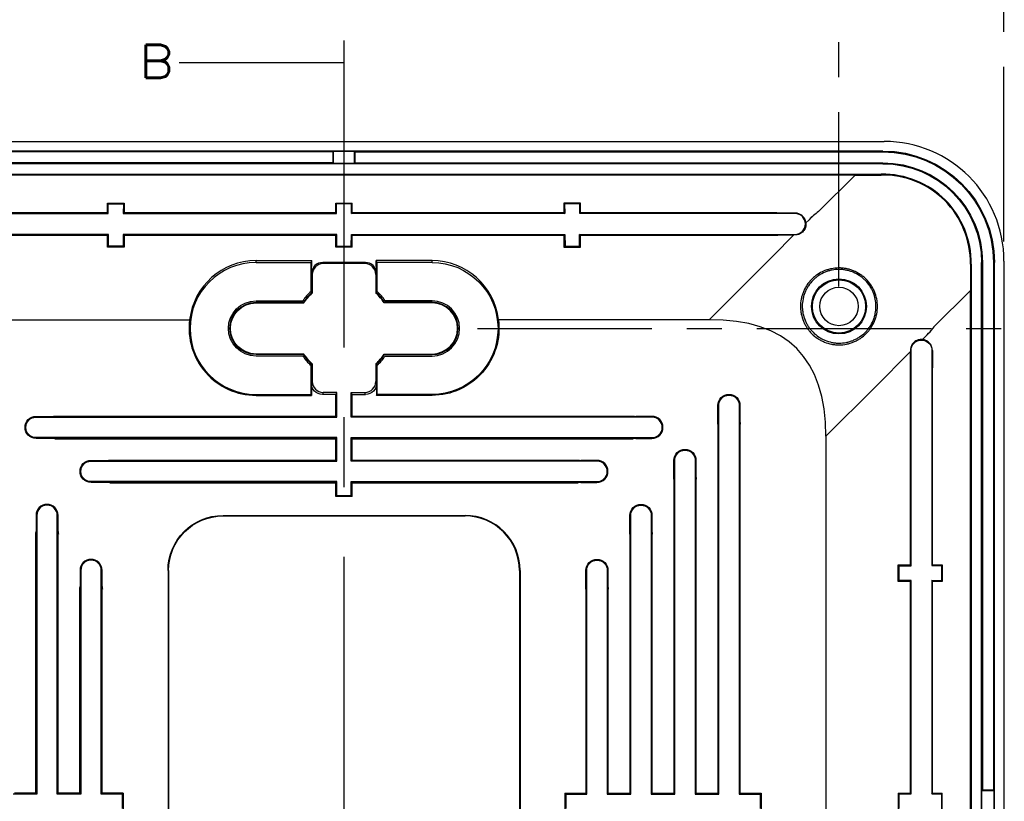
# Model space of a CAD drawing. Header units: millimetres. Extents: x 5293 to 5736, y -198 to 141.
# Tile 6 of 15: x 5425 to 5514, y -45 to 26. Entities that reach past the tile are written whole.
import ezdxf

# ---------------------------------------------------------------- set-up
doc = ezdxf.new("R2010")
doc.units = ezdxf.units.MM
doc.header["$LTSCALE"] = 0.5
doc.linetypes.add('CENTER', pattern=[50.8, 31.75, -6.35, 6.35, -6.35])
doc.layers.add('111', color=7, linetype='Continuous', true_color=0xffffff)
doc.layers.add('112', color=7, linetype='Continuous', true_color=0xffffff)
doc.layers.add('core', color=7, linetype='Continuous', lineweight=20)
doc.styles.add('blockfont', font='simplex.shx', dxfattribs={"bigfont": 'bigfont'})
doc.styles.get("Standard").update_dxf_attribs({"font": 'txt', "bigfont": 'gbcbig.shx'})
doc.dimstyles.new('VT-4.00', dxfattribs={"dimtxt": 4, "dimasz": 3.5, "dimexe": 2, "dimexo": 1.8, "dimgap": 0.5, "dimtad": 1, "dimzin": 0, "dimdsep": 46, "dimtxsty": 'Standard', "dimblk": 'CLOSEDBLANK', "dimcen": 0.3, "dimclrd": 1, "dimclre": 1, "dimclrt": 7, "dimadec": 1, "dimazin": 0, "dimtfac": 1, "dimtofl": 0, "dimtmove": 0, "dimatfit": 3, "dimldrblk": 'CLOSEDBLANK', "dimfxl": 0, "dimtolj": 1, "dimtzin": 0, "dimarcsym": 0})

# ---------------------------------------------------------------- blocks, each defined once
blk = doc.blocks.new('_ClosedBlank')
at = {"color": 0, "linetype": 'ByBlock', "lineweight": -2}
for p, q in [((-1, 0.167), (0, 0)), ((-1, 0.167), (-1, -0.167)), ((0, 0), (-1, -0.167))]:
    blk.add_line(p, q, dxfattribs=at)
blk = doc.blocks.new('*D2')
at = {"layer": 'core', "color": 1, "linetype": 'CENTER', "lineweight": -2}
for p, q in [((5394.441, 5.635), (5394.441, 36.259)), ((5514.441, 5.635), (5514.441, 36.259)), ((5510.941, 34.259), (5397.941, 34.259))]:
    blk.add_line(p, q, dxfattribs=at)
at = {"layer": 'Defpoints', "color": 0, "linetype": 'CENTER'}
for p in [(5394.441, 34.259), (5394.441, 3.835), (5514.441, 3.835)]:
    blk.add_point(p, dxfattribs=at)
at = {"layer": 'core', "color": 1, "linetype": 'CENTER', "lineweight": -2, "xscale": 3.5, "yscale": 3.5, "zscale": 3.5, "rotation": 180}
blk.add_blockref('_ClosedBlank', (5394.441, 34.259), dxfattribs=at)
at = {"layer": 'core', "color": 1, "linetype": 'CENTER', "lineweight": -2, "xscale": 3.5, "yscale": 3.5, "zscale": 3.5}
blk.add_blockref('_ClosedBlank', (5514.441, 34.259), dxfattribs=at)
at = {"layer": 'core', "color": 7, "linetype": 'CENTER', "insert": (5454.441, 36.759), "char_height": 4, "attachment_point": 5}
blk.add_mtext('\\A1;120.00', dxfattribs=at)
blk = doc.blocks.new('*D4')
at = {"layer": 'core', "color": 1, "linetype": 'CENTER', "lineweight": -2}
for p, q in [((5409.441, 1.527), (5409.441, 30.406)), ((5499.441, 1.527), (5499.441, 30.406)), ((5412.941, 28.406), (5495.941, 28.406))]:
    blk.add_line(p, q, dxfattribs=at)
at = {"layer": 'Defpoints', "color": 0, "linetype": 'CENTER'}
for p in [(5499.441, 28.406), (5409.441, -0.273), (5499.441, -0.273)]:
    blk.add_point(p, dxfattribs=at)
at = {"layer": 'core', "color": 1, "linetype": 'CENTER', "lineweight": -2, "xscale": 3.5, "yscale": 3.5, "zscale": 3.5, "rotation": 180}
blk.add_blockref('_ClosedBlank', (5409.441, 28.406), dxfattribs=at)
at = {"layer": 'core', "color": 1, "linetype": 'CENTER', "lineweight": -2, "xscale": 3.5, "yscale": 3.5, "zscale": 3.5}
blk.add_blockref('_ClosedBlank', (5499.441, 28.406), dxfattribs=at)
at = {"layer": 'core', "color": 7, "linetype": 'CENTER', "insert": (5454.441, 30.906), "char_height": 4, "attachment_point": 5}
blk.add_mtext('\\A1;90.00', dxfattribs=at)
blk = doc.blocks.new('*D11')
at = {"layer": 'core', "color": 1, "linetype": 'CENTER', "lineweight": -2}
for p, q in [((5466.566, -2.273), (5525.141, -2.273)), ((5523.141, -84.773), (5523.141, -5.773)), ((5466.566, -88.273), (5525.141, -88.273))]:
    blk.add_line(p, q, dxfattribs=at)
at = {"layer": 'Defpoints', "color": 0, "linetype": 'CENTER'}
for p in [(5464.766, -2.273), (5523.141, -2.273), (5464.766, -88.273)]:
    blk.add_point(p, dxfattribs=at)
at = {"layer": 'core', "color": 1, "linetype": 'CENTER', "lineweight": -2, "xscale": 3.5, "yscale": 3.5, "zscale": 3.5}
for p, rotation in [((5523.141, -2.273), 90), ((5523.141, -88.273), 270)]:
    blk.add_blockref('_ClosedBlank', p, dxfattribs=dict(at, rotation=rotation))
at = {"layer": 'core', "color": 7, "linetype": 'CENTER', "insert": (5520.641, -45.273), "char_height": 4, "attachment_point": 5, "rotation": 90}
blk.add_mtext('\\A1;86.00', dxfattribs=at)

msp = doc.modelspace()

# ---------------------------------------------------------------- linework, layer by layer
at = {"layer": '111', "color": 1, "linetype": 'CENTER', "ltscale": 2}
for p, q in [((5454.441, -54.799), (5454.441, 23.895)), ((5439.441, 21.895), (5454.441, 21.895))]:
    msp.add_line(p, q, dxfattribs=at)
msp.add_solid([(5454.441, 21.895), (5448.441, 20.287), (5448.441, 23.503), (5454.441, 21.895)], dxfattribs=at)
at = {"layer": '112', "color": 7}
for p, q in [((5405.334, 14.727), (5503.548, 14.727)), ((5503.441, 13.856), (5405.441, 13.856)), ((5453.441, 13.778), (5405.441, 13.778)), ((5453.441, 13.778), (5453.493, 13.83)), ((5453.441, 12.778), (5453.441, 13.778)), ((5455.388, 13.83), (5453.493, 13.83)), ((5453.493, 12.725), (5453.493, 13.83)), ((5455.441, 13.778), (5455.388, 13.83)), ((5455.388, 12.725), (5455.388, 13.83)), ((5455.441, 13.778), (5503.441, 13.778)), ((5455.441, 12.778), (5455.441, 13.778)), ((5503.441, 13.856), (5503.441, 13.778)), ((5453.441, 12.778), (5405.441, 12.778)), ((5503.441, 12.699), (5405.441, 12.699)), ((5453.441, 12.778), (5453.493, 12.725)), ((5455.388, 12.725), (5453.493, 12.725)), ((5455.441, 12.778), (5455.388, 12.725)), ((5455.441, 12.778), (5503.441, 12.778)), ((5503.441, 12.699), (5503.441, 12.778)), ((5407.979, 11.751), (5500.903, 11.751)), ((5500.903, 11.676), (5407.979, 11.676)), ((5497.58, 8.353), (5500.903, 11.676)), ((5500.903, 11.751), (5500.903, 11.676)), ((5433.001, 9.061), (5432.941, 9.121)), ((5432.941, 9.121), (5434.441, 9.121)), ((5432.941, 8.234), (5432.941, 9.121)), ((5433.001, 9.061), (5434.381, 9.061)), ((5433.008, 8.175), (5433.001, 9.061)), ((5434.381, 9.061), (5434.374, 8.175)), ((5434.381, 9.061), (5434.441, 9.121)), ((5434.441, 9.121), (5434.441, 8.234)), ((5453.751, 9.061), (5453.691, 9.121)), ((5453.691, 9.121), (5455.191, 9.121)), ((5453.691, 8.234), (5453.691, 9.121)), ((5453.758, 8.175), (5453.751, 9.061)), ((5455.131, 9.061), (5453.751, 9.061)), ((5455.124, 8.175), (5455.131, 9.061)), ((5455.131, 9.061), (5455.191, 9.121)), ((5455.191, 8.234), (5455.191, 9.121)), ((5474.501, 9.061), (5474.441, 9.121)), ((5474.441, 9.121), (5474.441, 8.234)), ((5475.941, 9.121), (5474.441, 9.121)), ((5474.501, 9.061), (5474.508, 8.175)), ((5475.881, 9.061), (5474.501, 9.061)), ((5475.874, 8.175), (5475.881, 9.061)), ((5475.881, 9.061), (5475.941, 9.121)), ((5475.941, 8.234), (5475.941, 9.121)), ((5413.441, 8.175), (5433.008, 8.175)), ((5432.941, 8.234), (5415.159, 8.234)), ((5432.955, 8.21), (5415.183, 8.21)), ((5432.941, 8.234), (5432.955, 8.21)), ((5433.008, 8.175), (5432.955, 8.21)), ((5434.426, 8.21), (5434.374, 8.175)), ((5434.374, 8.175), (5453.758, 8.175)), ((5434.426, 8.21), (5434.441, 8.234)), ((5453.705, 8.21), (5434.426, 8.21)), ((5453.691, 8.234), (5434.441, 8.234)), ((5453.705, 8.21), (5453.691, 8.234)), ((5453.758, 8.175), (5453.705, 8.21)), ((5455.124, 8.175), (5455.176, 8.21)), ((5474.508, 8.175), (5455.124, 8.175)), ((5455.191, 8.234), (5455.176, 8.21)), ((5455.176, 8.21), (5474.455, 8.21)), ((5474.441, 8.234), (5455.191, 8.234)), ((5474.441, 8.234), (5474.455, 8.21)), ((5474.455, 8.21), (5474.508, 8.175)), ((5475.874, 8.175), (5475.926, 8.21)), ((5495.441, 8.175), (5475.874, 8.175)), ((5475.926, 8.21), (5475.941, 8.234)), ((5475.926, 8.21), (5493.699, 8.21)), ((5493.723, 8.234), (5475.941, 8.234)), ((5495.441, 8.22), (5493.888, 8.22)), ((5495.441, 8.22), (5495.441, 8.175)), ((5496.723, 7.616), (5496.433, 7.326)), ((5496.723, 7.616), (5496.433, 7.326)), ((5496.433, 7.326), (5496.433, 7.326)), ((5496.723, 7.616), (5496.723, 7.616)), ((5433.024, 6.28), (5413.441, 6.28)), ((5432.972, 6.245), (5433.024, 6.28)), ((5433.033, 5.213), (5433.024, 6.28)), ((5434.358, 6.28), (5434.349, 5.213)), ((5453.774, 6.28), (5434.358, 6.28)), ((5434.358, 6.28), (5434.41, 6.245)), ((5453.722, 6.245), (5453.774, 6.28)), ((5453.783, 5.213), (5453.774, 6.28)), ((5455.099, 5.213), (5455.108, 6.28)), ((5455.108, 6.28), (5474.524, 6.28)), ((5455.16, 6.245), (5455.108, 6.28)), ((5474.524, 6.28), (5474.472, 6.245)), ((5474.524, 6.28), (5474.533, 5.213)), ((5475.849, 5.213), (5475.858, 6.28)), ((5475.858, 6.28), (5495.441, 6.28)), ((5475.91, 6.245), (5475.858, 6.28)), ((5495.441, 6.224), (5495.441, 6.28)), ((5415.131, 6.193), (5432.941, 6.193)), ((5415.183, 6.245), (5432.972, 6.245)), ((5432.972, 6.245), (5432.941, 6.193)), ((5432.941, 5.121), (5432.941, 6.193)), ((5434.41, 6.245), (5453.722, 6.245)), ((5434.441, 6.193), (5434.41, 6.245)), ((5434.441, 6.193), (5434.441, 5.121)), ((5434.441, 6.193), (5453.691, 6.193)), ((5453.691, 6.193), (5453.722, 6.245)), ((5453.691, 5.121), (5453.691, 6.193)), ((5474.472, 6.245), (5455.16, 6.245)), ((5455.16, 6.245), (5455.191, 6.193)), ((5455.191, 5.121), (5455.191, 6.193)), ((5455.191, 6.193), (5474.441, 6.193)), ((5474.472, 6.245), (5474.441, 6.193)), ((5474.441, 6.193), (5474.441, 5.121)), ((5475.941, 6.193), (5475.91, 6.245)), ((5493.699, 6.245), (5475.91, 6.245)), ((5475.941, 5.121), (5475.941, 6.193)), ((5475.941, 6.193), (5493.751, 6.193)), ((5493.444, 4.337), (5495.331, 6.224)), ((5493.444, 4.337), (5495.331, 6.224)), ((5493.991, 6.224), (5495.331, 6.224)), ((5495.331, 6.224), (5495.331, 6.224)), ((5433.033, 5.213), (5432.941, 5.121)), ((5434.441, 5.121), (5432.941, 5.121)), ((5434.349, 5.213), (5433.033, 5.213)), ((5434.349, 5.213), (5434.441, 5.121)), ((5453.691, 5.121), (5453.783, 5.213)), ((5455.191, 5.121), (5453.691, 5.121)), ((5453.783, 5.213), (5455.099, 5.213)), ((5455.191, 5.121), (5455.099, 5.213)), ((5474.533, 5.213), (5474.441, 5.121)), ((5474.441, 5.121), (5475.941, 5.121)), ((5474.533, 5.213), (5475.849, 5.213)), ((5475.849, 5.213), (5475.941, 5.121)), ((5446.441, 3.889), (5451.505, 3.889)), ((5446.441, 3.727), (5446.441, 3.889)), ((5446.441, 3.727), (5451.441, 3.727)), ((5451.441, 3.727), (5451.505, 3.889)), ((5451.441, 1.094), (5451.441, 3.727)), ((5451.499, 2.74), (5451.505, 3.889)), ((5452.502, 3.727), (5452.543, 3.624)), ((5456.38, 3.727), (5452.502, 3.727)), ((5456.339, 3.624), (5452.543, 3.624)), ((5456.339, 3.624), (5456.38, 3.727)), ((5457.441, 3.727), (5457.377, 3.889)), ((5457.383, 2.74), (5457.377, 3.889)), ((5462.441, 3.889), (5457.377, 3.889)), ((5457.441, 1.094), (5457.441, 3.727)), ((5462.441, 3.727), (5457.441, 3.727)), ((5462.441, 3.727), (5462.441, 3.889)), ((5493.444, 4.337), (5492.081, 2.974)), ((5493.444, 4.337), (5492.081, 2.974)), ((5493.444, 4.337), (5493.444, 4.337)), ((5512.412, 3.727), (5512.491, 3.727)), ((5512.412, -94.273), (5512.412, 3.727)), ((5512.491, 3.727), (5512.491, -44.273)), ((5513.491, 3.727), (5513.491, -44.273)), ((5513.57, 3.727), (5513.491, 3.727)), ((5513.57, -94.273), (5513.57, 3.727)), ((5514.441, 3.835), (5514.441, -94.38)), ((5451.546, 2.623), (5451.499, 2.74)), ((5457.383, 2.74), (5457.336, 2.623)), ((5492.08, 2.973), (5487.629, -1.478)), ((5492.081, 2.974), (5492.08, 2.973)), ((5492.08, 2.973), (5492.081, 2.974)), ((5451.546, 2.623), (5451.546, 0.941)), ((5457.336, 2.623), (5457.336, 0.941)), ((5508.066, -2.134), (5511.389, 1.19)), ((5511.389, -91.735), (5511.389, 1.19)), ((5511.464, 1.19), (5511.389, 1.19)), ((5511.464, 1.19), (5511.464, -91.735)), ((5446.441, 0.236), (5450.694, 0.236)), ((5446.441, 0.105), (5450.765, 0.105)), ((5446.441, 0.105), (5446.441, 0.053)), ((5446.441, 0.053), (5450.794, 0.053)), ((5462.441, 0.053), (5458.088, 0.053)), ((5462.441, 0.105), (5458.117, 0.105)), ((5462.441, 0.236), (5458.187, 0.236)), ((5462.441, 0.105), (5462.441, 0.053)), ((5421.252, -1.477), (5440.406, -1.477)), ((5487.629, -1.477), (5468.476, -1.477)), ((5507.04, -3.28), (5507.33, -2.99)), ((5507.04, -3.28), (5507.33, -2.99)), ((5507.04, -3.28), (5507.04, -3.28)), ((5507.33, -2.99), (5507.33, -2.99)), ((5502.687, -7.633), (5505.938, -4.382)), ((5502.687, -7.633), (5505.938, -4.382)), ((5505.938, -4.273), (5505.993, -4.273)), ((5505.938, -4.382), (5505.938, -4.382)), ((5505.938, -5.722), (5505.938, -4.382)), ((5505.993, -23.855), (5505.993, -4.273)), ((5507.933, -4.273), (5507.889, -4.273)), ((5507.889, -4.273), (5507.889, -23.84)), ((5507.933, -4.273), (5507.933, -5.825)), ((5446.441, -4.65), (5446.441, -4.598)), ((5450.794, -4.598), (5446.441, -4.598)), ((5450.765, -4.65), (5446.441, -4.65)), ((5450.694, -4.782), (5446.441, -4.782)), ((5458.088, -4.598), (5462.441, -4.598)), ((5458.117, -4.65), (5462.441, -4.65)), ((5458.187, -4.782), (5462.441, -4.782)), ((5462.441, -4.65), (5462.441, -4.598)), ((5451.441, -8.273), (5451.441, -5.639)), ((5451.546, -5.486), (5451.546, -7.097)), ((5457.336, -5.486), (5457.336, -7.097)), ((5457.441, -8.273), (5457.441, -5.639)), ((5505.906, -5.962), (5505.906, -23.773)), ((5505.958, -6.014), (5505.958, -23.803)), ((5507.923, -23.787), (5507.923, -6.014)), ((5507.947, -23.773), (5507.947, -5.99)), ((5451.476, -7.272), (5451.546, -7.097)), ((5457.336, -7.097), (5457.406, -7.272)), ((5451.476, -7.272), (5451.476, -8.36)), ((5457.406, -7.272), (5457.406, -8.36)), ((5498.236, -12.084), (5502.687, -7.633)), ((5502.687, -7.633), (5502.687, -7.633)), ((5502.687, -7.633), (5502.687, -7.633)), ((5446.441, -8.273), (5446.441, -8.36)), ((5446.441, -8.273), (5451.441, -8.273)), ((5446.441, -8.36), (5451.476, -8.36)), ((5451.476, -8.36), (5451.441, -8.273)), ((5452.543, -8.098), (5452.473, -8.273)), ((5453.691, -8.273), (5452.473, -8.273)), ((5453.796, -8.098), (5452.543, -8.098)), ((5453.691, -8.273), (5453.796, -8.098)), ((5453.691, -10.246), (5453.691, -8.273)), ((5453.796, -10.342), (5453.796, -8.098)), ((5455.191, -8.273), (5455.086, -8.098)), ((5455.086, -8.098), (5456.339, -8.098)), ((5455.086, -10.342), (5455.086, -8.098)), ((5455.191, -8.273), (5456.408, -8.273)), ((5455.191, -10.246), (5455.191, -8.273)), ((5456.408, -8.273), (5456.339, -8.098)), ((5457.406, -8.36), (5457.441, -8.273)), ((5462.441, -8.36), (5457.406, -8.36)), ((5462.441, -8.273), (5457.441, -8.273)), ((5462.441, -8.273), (5462.441, -8.36)), ((5488.441, -9.273), (5488.511, -9.273)), ((5488.441, -10.748), (5488.441, -9.273)), ((5488.511, -44.627), (5488.511, -9.273)), ((5490.371, -9.273), (5490.371, -44.627)), ((5490.441, -9.273), (5490.371, -9.273)), ((5490.441, -9.273), (5490.441, -10.748)), ((5426.441, -10.273), (5426.441, -10.342)), ((5426.441, -10.273), (5427.917, -10.273)), ((5426.441, -10.342), (5453.796, -10.342)), ((5428.139, -10.246), (5453.691, -10.246)), ((5453.717, -10.29), (5428.183, -10.29)), ((5453.717, -10.29), (5453.691, -10.246)), ((5453.796, -10.342), (5453.717, -10.29)), ((5455.086, -10.342), (5455.165, -10.29)), ((5482.441, -10.342), (5455.086, -10.342)), ((5455.191, -10.246), (5455.165, -10.29)), ((5455.165, -10.29), (5480.699, -10.29)), ((5455.191, -10.246), (5480.743, -10.246)), ((5482.441, -10.273), (5480.965, -10.273)), ((5482.441, -10.273), (5482.441, -10.342)), ((5488.415, -10.971), (5488.415, -44.523)), ((5488.458, -11.014), (5488.458, -44.549)), ((5490.423, -44.549), (5490.423, -11.014)), ((5490.467, -44.523), (5490.467, -10.971)), ((5426.441, -12.273), (5426.441, -12.203)), ((5453.796, -12.203), (5426.441, -12.203)), ((5427.917, -12.273), (5426.441, -12.273)), ((5428.139, -12.299), (5453.691, -12.299)), ((5428.183, -12.255), (5453.717, -12.255)), ((5453.717, -12.255), (5453.691, -12.299)), ((5453.691, -14.246), (5453.691, -12.299)), ((5453.717, -12.255), (5453.796, -12.203)), ((5453.796, -14.342), (5453.796, -12.203)), ((5455.086, -14.342), (5455.086, -12.203)), ((5455.165, -12.255), (5455.086, -12.203)), ((5455.086, -12.203), (5482.441, -12.203)), ((5455.191, -12.299), (5455.165, -12.255)), ((5480.699, -12.255), (5455.165, -12.255)), ((5455.191, -14.246), (5455.191, -12.299)), ((5455.191, -12.299), (5480.743, -12.299)), ((5480.965, -12.273), (5482.441, -12.273)), ((5482.441, -12.273), (5482.441, -12.203)), ((5498.236, -12.084), (5498.236, -78.461)), ((5431.441, -14.273), (5431.441, -14.342)), ((5431.441, -14.273), (5432.917, -14.273)), ((5433.139, -14.246), (5453.691, -14.246)), ((5453.717, -14.29), (5433.183, -14.29)), ((5453.717, -14.29), (5453.691, -14.246)), ((5453.796, -14.342), (5453.717, -14.29)), ((5455.086, -14.342), (5455.165, -14.29)), ((5455.191, -14.246), (5455.165, -14.29)), ((5455.165, -14.29), (5475.699, -14.29)), ((5455.191, -14.246), (5475.743, -14.246)), ((5477.441, -14.273), (5475.965, -14.273)), ((5477.441, -14.273), (5477.441, -14.342)), ((5484.441, -14.273), (5484.511, -14.273)), ((5484.441, -15.748), (5484.441, -14.273)), ((5484.511, -44.627), (5484.511, -14.273)), ((5486.441, -14.273), (5486.371, -14.273)), ((5486.371, -14.273), (5486.371, -44.627)), ((5486.441, -14.273), (5486.441, -15.748)), ((5431.441, -14.342), (5453.796, -14.342)), ((5477.441, -14.342), (5455.086, -14.342)), ((5484.415, -15.971), (5484.415, -44.523)), ((5484.458, -16.014), (5484.458, -44.549)), ((5486.423, -44.549), (5486.423, -16.014)), ((5486.467, -44.523), (5486.467, -15.971)), ((5431.441, -16.273), (5431.441, -16.203)), ((5453.796, -16.203), (5431.441, -16.203)), ((5432.917, -16.273), (5431.441, -16.273)), ((5433.139, -16.299), (5453.691, -16.299)), ((5433.183, -16.255), (5453.717, -16.255)), ((5453.717, -16.255), (5453.691, -16.299)), ((5453.691, -17.555), (5453.691, -16.299)), ((5453.717, -16.255), (5453.796, -16.203)), ((5453.796, -17.45), (5453.796, -16.203)), ((5455.165, -16.255), (5455.086, -16.203)), ((5455.086, -16.203), (5477.441, -16.203)), ((5455.086, -17.45), (5455.086, -16.203)), ((5475.699, -16.255), (5455.165, -16.255)), ((5455.191, -16.299), (5455.165, -16.255)), ((5455.191, -17.555), (5455.191, -16.299)), ((5455.191, -16.299), (5475.743, -16.299)), ((5475.965, -16.273), (5477.441, -16.273)), ((5477.441, -16.273), (5477.441, -16.203)), ((5453.691, -17.555), (5453.796, -17.45)), ((5455.191, -17.555), (5453.691, -17.555)), ((5453.796, -17.45), (5455.086, -17.45)), ((5455.191, -17.555), (5455.086, -17.45)), ((5426.441, -19.273), (5426.511, -19.273)), ((5426.441, -19.273), (5426.441, -20.748)), ((5426.511, -19.273), (5426.511, -44.627)), ((5428.371, -44.627), (5428.371, -19.273)), ((5428.441, -19.273), (5428.371, -19.273)), ((5428.441, -20.748), (5428.441, -19.273)), ((5443.441, -19.273), (5443.441, -19.325)), ((5443.441, -19.273), (5465.441, -19.273)), ((5443.441, -19.325), (5465.441, -19.325)), ((5465.441, -19.273), (5465.441, -19.325)), ((5480.441, -19.273), (5480.511, -19.273)), ((5480.441, -20.748), (5480.441, -19.273)), ((5480.511, -44.627), (5480.511, -19.273)), ((5482.441, -19.273), (5482.371, -19.273)), ((5482.371, -19.273), (5482.371, -44.627)), ((5482.441, -19.273), (5482.441, -20.748)), ((5426.415, -44.523), (5426.415, -20.971)), ((5426.458, -44.549), (5426.458, -21.014)), ((5428.423, -21.014), (5428.423, -44.549)), ((5428.467, -44.523), (5428.467, -20.971)), ((5480.415, -20.971), (5480.415, -44.523)), ((5480.458, -21.014), (5480.458, -44.549)), ((5482.423, -44.549), (5482.423, -21.014)), ((5482.467, -44.523), (5482.467, -20.971)), ((5504.926, -23.864), (5504.834, -23.773)), ((5504.834, -23.773), (5505.906, -23.773)), ((5504.834, -25.273), (5504.834, -23.773)), ((5504.926, -23.864), (5505.993, -23.855)), ((5504.926, -25.181), (5504.926, -23.864)), ((5505.958, -23.803), (5505.906, -23.773)), ((5505.958, -23.803), (5505.993, -23.855)), ((5507.889, -23.84), (5507.923, -23.787)), ((5507.889, -23.84), (5508.775, -23.832)), ((5507.947, -23.773), (5507.923, -23.787)), ((5507.947, -23.773), (5508.834, -23.773)), ((5508.775, -23.832), (5508.834, -23.773)), ((5508.775, -23.832), (5508.775, -25.213)), ((5508.834, -23.773), (5508.834, -25.273)), ((5430.441, -24.273), (5430.511, -24.273)), ((5430.441, -24.273), (5430.441, -25.748)), ((5430.511, -24.273), (5430.511, -44.627)), ((5432.371, -44.627), (5432.371, -24.273)), ((5432.441, -24.273), (5432.371, -24.273)), ((5432.441, -25.748), (5432.441, -24.273)), ((5438.441, -24.273), (5438.441, -66.273)), ((5438.441, -24.273), (5438.494, -24.273)), ((5438.494, -24.273), (5438.494, -66.273)), ((5470.441, -24.273), (5470.388, -24.273)), ((5470.388, -24.273), (5470.388, -66.273)), ((5470.441, -24.273), (5470.441, -66.273)), ((5476.441, -24.273), (5476.511, -24.273)), ((5476.441, -25.748), (5476.441, -24.273)), ((5476.511, -44.627), (5476.511, -24.273)), ((5478.441, -24.273), (5478.371, -24.273)), ((5478.371, -24.273), (5478.371, -44.627)), ((5478.441, -24.273), (5478.441, -25.748)), ((5504.926, -25.181), (5504.834, -25.273)), ((5505.906, -25.273), (5504.834, -25.273)), ((5505.993, -25.19), (5504.926, -25.181)), ((5505.906, -25.273), (5505.958, -25.242)), ((5505.906, -25.273), (5505.906, -44.523)), ((5505.993, -25.19), (5505.958, -25.242)), ((5505.958, -25.242), (5505.958, -44.553)), ((5505.993, -44.605), (5505.993, -25.19)), ((5508.775, -25.213), (5507.889, -25.205)), ((5507.923, -25.258), (5507.889, -25.205)), ((5507.889, -25.205), (5507.889, -44.59)), ((5507.923, -25.258), (5507.947, -25.273)), ((5507.923, -44.537), (5507.923, -25.258)), ((5508.834, -25.273), (5507.947, -25.273)), ((5507.947, -44.523), (5507.947, -25.273)), ((5508.775, -25.213), (5508.834, -25.273)), ((5430.415, -44.523), (5430.415, -25.971)), ((5430.458, -44.549), (5430.458, -26.014)), ((5432.423, -26.014), (5432.423, -44.549)), ((5432.467, -44.523), (5432.467, -25.971)), ((5476.415, -25.971), (5476.415, -44.523)), ((5476.458, -26.014), (5476.458, -44.549)), ((5478.423, -44.549), (5478.423, -26.014)), ((5478.467, -44.523), (5478.467, -25.971)), ((5426.511, -44.627), (5424.371, -44.627)), ((5426.415, -44.523), (5424.467, -44.523)), ((5426.415, -44.523), (5426.458, -44.549)), ((5426.511, -44.627), (5426.458, -44.549)), ((5428.423, -44.549), (5428.371, -44.627)), ((5430.511, -44.627), (5428.371, -44.627)), ((5428.467, -44.523), (5428.423, -44.549)), ((5430.415, -44.523), (5428.467, -44.523)), ((5430.415, -44.523), (5430.458, -44.549)), ((5430.511, -44.627), (5430.458, -44.549)), ((5432.423, -44.549), (5432.371, -44.627)), ((5434.266, -44.627), (5432.371, -44.627)), ((5432.467, -44.523), (5432.423, -44.549)), ((5434.371, -44.523), (5432.467, -44.523)), ((5434.371, -44.523), (5434.266, -44.627)), ((5434.266, -44.627), (5434.266, -45.918)), ((5434.371, -44.523), (5434.371, -46.023)), ((5474.511, -44.523), (5474.616, -44.627)), ((5474.511, -44.523), (5476.415, -44.523)), ((5474.511, -44.523), (5474.511, -46.023)), ((5474.616, -44.627), (5476.511, -44.627)), ((5474.616, -44.627), (5474.616, -45.918)), ((5476.458, -44.549), (5476.415, -44.523)), ((5476.458, -44.549), (5476.511, -44.627)), ((5478.371, -44.627), (5478.423, -44.549)), ((5478.371, -44.627), (5480.511, -44.627)), ((5478.467, -44.523), (5478.423, -44.549)), ((5478.467, -44.523), (5480.415, -44.523)), ((5480.458, -44.549), (5480.415, -44.523)), ((5480.458, -44.549), (5480.511, -44.627)), ((5482.371, -44.627), (5482.423, -44.549)), ((5482.371, -44.627), (5484.511, -44.627)), ((5482.467, -44.523), (5482.423, -44.549)), ((5482.467, -44.523), (5484.415, -44.523)), ((5484.458, -44.549), (5484.415, -44.523)), ((5484.458, -44.549), (5484.511, -44.627)), ((5486.371, -44.627), (5486.423, -44.549)), ((5486.371, -44.627), (5488.511, -44.627)), ((5486.467, -44.523), (5486.423, -44.549)), ((5486.467, -44.523), (5488.415, -44.523)), ((5488.458, -44.549), (5488.415, -44.523)), ((5488.458, -44.549), (5488.511, -44.627)), ((5490.371, -44.627), (5490.423, -44.549)), ((5490.371, -44.627), (5492.266, -44.627)), ((5490.467, -44.523), (5490.423, -44.549)), ((5490.467, -44.523), (5492.371, -44.523)), ((5492.371, -44.523), (5492.266, -44.627)), ((5492.266, -44.627), (5492.266, -45.918)), ((5492.371, -44.523), (5492.371, -46.023)), ((5504.834, -44.523), (5504.926, -44.614)), ((5504.834, -44.523), (5505.906, -44.523)), ((5504.834, -44.523), (5504.834, -46.023)), ((5504.926, -44.614), (5505.993, -44.605)), ((5504.926, -45.931), (5504.926, -44.614)), ((5505.906, -44.523), (5505.958, -44.553)), ((5505.958, -44.553), (5505.993, -44.605)), ((5507.889, -44.59), (5507.923, -44.537)), ((5507.889, -44.59), (5508.775, -44.582)), ((5507.923, -44.537), (5507.947, -44.523)), ((5507.947, -44.523), (5508.834, -44.523)), ((5508.775, -44.582), (5508.834, -44.523)), ((5508.775, -44.582), (5508.775, -45.963)), ((5508.834, -46.023), (5508.834, -44.523)), ((5512.439, -44.325), (5512.491, -44.273)), ((5512.439, -46.22), (5512.439, -44.325)), ((5513.543, -44.325), (5512.439, -44.325)), ((5513.491, -44.273), (5512.491, -44.273)), ((5513.543, -44.325), (5513.491, -44.273)), ((5513.543, -46.22), (5513.543, -44.325))]:
    msp.add_line(p, q, dxfattribs=at)
for radius in [2.5, 2.421, 1.75]:
    msp.add_circle((5499.441, -0.273), radius, dxfattribs=at)
at = {"layer": '112', "color": 7, "extrusion": (0, 0, -1)}
for centre, radius, start, end in [((-5503.441, 3.727), 10.129, 90, 180), ((-5503.441, 3.727), 10.05, 90, 180), ((-5503.441, 3.727), 9.05, 90, 180), ((-5503.441, 3.727), 8.971, 90, 180), ((-5462.441, -2.273), 6, 90, 270), ((-5454.441, -2.273), 4.378, 32.89814, 47.67664), ((-5454.441, -2.273), 4.325, 32.5214, 47.98248), ((-5446.441, -2.273), 2.509, 270, 90), ((-5446.441, -2.273), 2.378, 270, 90), ((-5446.441, -2.273), 2.325, 270, 90), ((-5462.441, -2.273), 6.087, 172.49506, 270), ((-5506.941, -4.273), 0.948, 0, 180), ((-5454.441, -2.273), 4.378, 312.32336, 327.10186), ((-5454.441, -2.273), 4.325, 312.01752, 327.4786), ((-5489.441, -9.273), 1, 0, 180), ((-5489.441, -9.273), 0.93, 0, 180), ((-5426.441, -11.273), 1, 270, 90), ((-5426.441, -11.273), 0.93, 270, 90), ((-5485.441, -14.273), 1, 0, 180), ((-5485.441, -14.273), 0.93, 0, 180), ((-5431.441, -15.273), 1, 270, 90), ((-5431.441, -15.273), 0.93, 270, 90), ((-5481.441, -19.273), 1, 0, 180), ((-5481.441, -19.273), 0.93, 0, 180), ((-5443.441, -24.273), 5, 0, 90), ((-5443.441, -24.273), 4.947, 0, 90), ((-5477.441, -24.273), 1, 0, 180), ((-5477.441, -24.273), 0.93, 0, 180)]:
    msp.add_arc(centre, radius, start, end, dxfattribs=at)
at = {"layer": '112', "color": 7}
for centre, radius, start, end in [((5495.441, 7.227), 0.948, 270, 90), ((5502.027, 2.313), 7.5, 126.36501, 135), ((5446.441, -2.273), 6, 90, 270), ((5454.441, -2.273), 4.509, 131.70799, 146.18979), ((5454.441, -2.273), 4.325, 32.5214, 47.98248), ((5454.441, -2.273), 4.378, 32.89814, 47.67664), ((5454.441, -2.273), 4.509, 33.81021, 48.29201), ((5462.441, -2.273), 2.509, 270, 90), ((5462.441, -2.273), 2.378, 270, 90), ((5462.441, -2.273), 2.325, 270, 90), ((5446.441, -2.273), 6.087, 172.49506, 270), ((5502.027, 2.313), 7.5, 315, 320.8605), ((5454.441, -2.273), 4.509, 213.81021, 228.29201), ((5454.441, -2.273), 4.325, 312.01752, 327.4786), ((5454.441, -2.273), 4.378, 312.32336, 327.10186), ((5454.441, -2.273), 4.509, 311.70799, 326.18979), ((5482.441, -11.273), 1, 270, 90), ((5482.441, -11.273), 0.93, 270, 90), ((5477.441, -15.273), 1, 270, 90), ((5477.441, -15.273), 0.93, 270, 90), ((5427.441, -19.273), 1, 0, 180), ((5427.441, -19.273), 0.93, 0, 180), ((5465.441, -24.273), 5, 0, 90), ((5465.441, -24.273), 4.947, 0, 90), ((5431.441, -24.273), 1, 0, 180), ((5431.441, -24.273), 0.93, 0, 180)]:
    msp.add_arc(centre, radius, start, end, dxfattribs=at)
for centre, major_axis, ratio, start_param, end_param in [((5503.333, 3.619), (-7.93, -7.93), 0.980815, 2.36588, 3.917306), ((5513.789, 14.075), (95.753, 0.323), 0.024829, 4.577323, 4.602391), ((5495.279, 8.844), (1.843, 0.558), 0.162906, 3.635385, 3.809732), ((5493.729, 7.293), (-0.934, 0.195), 0.985206, 4.747323, 4.921669), ((5495.441, 7.222), (0, 0.998), 0.999985, 4.817056, 6.283185), ((5495.279, 5.611), (-1.843, 0.558), 0.162906, 5.533918, 5.789393), ((5493.731, 7.16), (-0.469, 0.852), 0.974816, 2.649309, 2.904783), ((5446.441, -2.189), (0, 6.078), 0.999905, 0, 1.453464), ((5452.5, 2.737), (0.994, 0.112), 0.989327, 1.457147, 3.024901), ((5452.546, 2.62), (0.372, -0.933), 0.995592, 2.763341, 4.331096), ((5456.336, 2.62), (-0.372, -0.933), 0.995592, 1.95209, 3.519844), ((5456.382, 2.737), (-0.994, 0.112), 0.989327, 3.258284, 4.826039), ((5462.441, -2.189), (0, 6.078), 0.999905, 4.829721, 6.283185), ((5513.789, 14.075), (0.323, 95.753), 0.024829, 1.680795, 1.705862), ((15525.202, 6.782), (-10076.253, 0), 0.034899, 0.018987, 0.019135), ((-4616.32, 6.782), (10076.253, 0), 0.034899, 6.26405, 6.264199), ((5063.744, -435.97), (431.863, 431.863), 0.110521, 6.171844, 6.394526), ((5506.935, -4.273), (0.998, 0), 0.999985, 0, 1.466129), ((15525.202, -11.327), (-10076.253, 0), 0.034899, 6.26405, 6.264199), ((-4616.32, -11.327), (10076.253, 0), 0.034899, 0.018987, 0.019135), ((5506.873, -5.983), (-0.852, 0.469), 0.974816, 0.236809, 0.492284), ((5505.325, -4.434), (-0.558, 1.843), 0.162906, 3.635385, 3.89086), ((5508.557, -4.434), (0.558, 1.843), 0.162906, 2.473454, 2.6478), ((5507.007, -5.985), (-0.195, 0.934), 0.985206, 4.503109, 4.677455), ((5452.546, -7.094), (-0.372, -0.933), 0.995592, 5.093682, 6.661437), ((5456.336, -7.094), (0.372, -0.933), 0.995592, 5.904934, 7.472688), ((5426.603, -9.656), (-1.843, 0.558), 0.162906, 2.412472, 2.6478), ((5482.279, -9.656), (1.843, 0.558), 0.162906, 3.635385, 3.870713), ((5487.825, -9.434), (-0.558, 1.843), 0.162906, 3.635385, 3.870713), ((5491.057, -9.434), (0.558, 1.843), 0.162906, 2.412472, 2.6478), ((5426.603, -12.889), (1.843, 0.558), 0.162906, 0.493793, 0.729121), ((5482.279, -12.889), (-1.843, 0.558), 0.162906, 5.554065, 5.789393), ((5431.603, -13.656), (-1.843, 0.558), 0.162906, 2.412472, 2.6478), ((5477.279, -13.656), (1.843, 0.558), 0.162906, 3.635385, 3.870713), ((5483.825, -14.434), (-0.558, 1.843), 0.162906, 3.635385, 3.870713), ((5487.057, -14.434), (0.558, 1.843), 0.162906, 2.412472, 2.6478), ((5431.603, -16.889), (1.843, 0.558), 0.162906, 0.493793, 0.729121), ((5477.279, -16.889), (-1.843, 0.558), 0.162906, 5.554065, 5.789393), ((5425.825, -19.434), (-0.558, 1.843), 0.162906, 3.635385, 3.870713), ((5429.057, -19.434), (0.558, 1.843), 0.162906, 2.412472, 2.6478), ((5479.825, -19.434), (-0.558, 1.843), 0.162906, 3.635385, 3.870713), ((5483.057, -19.434), (0.558, 1.843), 0.162906, 2.412472, 2.6478), ((5429.825, -24.434), (-0.558, 1.843), 0.162906, 3.635385, 3.870713), ((5433.057, -24.434), (0.558, 1.843), 0.162906, 2.412472, 2.6478), ((5475.825, -24.434), (-0.558, 1.843), 0.162906, 3.635385, 3.870713), ((5479.057, -24.434), (0.558, 1.843), 0.162906, 2.412472, 2.6478)]:
    msp.add_ellipse(centre, major_axis=major_axis, ratio=ratio, start_param=start_param, end_param=end_param, dxfattribs=at)
at = {"layer": '112', "color": 7, "extrusion": (0, 0, -1)}
for centre, major_axis, ratio, start_param, end_param in [((5452.476, -7.269), (-0.372, -0.933), 0.995592, 5.904934, 7.472688), ((5456.405, -7.269), (0.372, -0.933), 0.995592, 5.093682, 6.661437), ((5428.146, -11.2), (0.677, -0.677), 0.992433, 3.687865, 3.923193), ((5480.736, -11.2), (0.677, 0.677), 0.992433, 5.501585, 5.736913), ((5489.368, -10.978), (-0.677, 0.677), 0.992433, 5.501585, 5.736913), ((5489.514, -10.978), (-0.677, -0.677), 0.992433, 3.687865, 3.923193), ((5428.146, -11.345), (-0.677, -0.677), 0.992433, 5.501585, 5.736913), ((5480.736, -11.345), (-0.677, 0.677), 0.992433, 3.687865, 3.923193), ((5433.146, -15.2), (0.677, -0.677), 0.992433, 3.687865, 3.923193), ((5475.736, -15.2), (0.677, 0.677), 0.992433, 5.501585, 5.736913), ((5485.368, -15.978), (-0.677, 0.677), 0.992433, 5.501585, 5.736913), ((5485.514, -15.978), (-0.677, -0.677), 0.992433, 3.687865, 3.923193), ((5433.146, -15.345), (-0.677, -0.677), 0.992433, 5.501585, 5.736913), ((5475.736, -15.345), (-0.677, 0.677), 0.992433, 3.687865, 3.923193), ((5427.368, -20.978), (-0.677, 0.677), 0.992433, 5.501585, 5.736913), ((5427.514, -20.978), (-0.677, -0.677), 0.992433, 3.687865, 3.923193), ((5481.368, -20.978), (-0.677, 0.677), 0.992433, 5.501585, 5.736913), ((5481.514, -20.978), (-0.677, -0.677), 0.992433, 3.687865, 3.923193), ((5431.368, -25.978), (-0.677, 0.677), 0.992433, 5.501585, 5.736913), ((5431.514, -25.978), (-0.677, -0.677), 0.992433, 3.687865, 3.923193), ((5477.368, -25.978), (-0.677, 0.677), 0.992433, 5.501585, 5.736913), ((5477.514, -25.978), (-0.677, -0.677), 0.992433, 3.687865, 3.923193)]:
    msp.add_ellipse(centre, major_axis=major_axis, ratio=ratio, start_param=start_param, end_param=end_param, dxfattribs=at)
at = {"layer": '112', "color": 7}
for points, knots in [([(5500.903, 11.751), (5501.194, 11.751), (5501.485, 11.751), (5501.776, 11.751), (5502.027, 11.751), (5502.279, 11.751), (5502.53, 11.751), (5502.782, 11.751), (5503.033, 11.751), (5503.285, 11.751)], [0, 0, 0, 0, 0.366593, 0.366593, 0.366593, 0.683296, 0.683296, 0.683296, 1, 1, 1, 1]), ([(5511.464, 3.571), (5511.506, 5.743), (5510.627, 7.889), (5507.604, 10.913), (5505.455, 11.792), (5503.285, 11.751)], [0, 0, 0, 0, 0.5, 0.5, 1, 1, 1, 1]), ([(5503.285, 11.751), (5503.285, 11.743), (5503.285, 11.735), (5503.285, 11.728), (5503.285, 11.72), (5503.285, 11.713), (5503.285, 11.705)], [0, 0, 0, 0, 0.3091968, 0.3091968, 0.3091968, 0.6183935, 0.6183935, 0.6183935, 0.6183935]), ([(5511.39, 3.572), (5511.434, 5.724), (5510.562, 7.851), (5507.566, 10.848), (5505.436, 11.72), (5503.285, 11.677)], [0, 0, 0, 0, 0.5, 0.5, 1, 1, 1, 1]), ([(5496.433, 7.326), (5496.44, 7.257), (5496.44, 7.188), (5496.426, 7.05), (5496.412, 6.982), (5496.369, 6.85), (5496.341, 6.787), (5496.272, 6.665), (5496.231, 6.609), (5496.139, 6.506), (5496.086, 6.458), (5495.974, 6.376), (5495.913, 6.341), (5495.785, 6.283), (5495.718, 6.261), (5495.582, 6.232), (5495.511, 6.224), (5495.441, 6.224)], [0, 0, 0, 0, 0.125, 0.125, 0.25, 0.25, 0.375, 0.375, 0.5, 0.5, 0.625, 0.625, 0.75, 0.75, 0.875, 0.875, 1, 1, 1, 1]), ([(5495.441, 6.224), (5495.432, 6.224), (5495.423, 6.224), (5495.413, 6.224), (5495.404, 6.224), (5495.395, 6.224), (5495.386, 6.224)], [0, 0, 0, 0, 0.2500197, 0.2500197, 0.2500197, 0.5000394, 0.5000394, 0.5000394, 0.5000394]), ([(5502.941, -0.273), (5502.941, -0.504), (5502.917, -0.732), (5502.85, -1.067), (5502.822, -1.178), (5502.754, -1.397), (5502.715, -1.507), (5502.583, -1.824), (5502.476, -2.025), (5502.287, -2.311), (5502.219, -2.403), (5502.073, -2.582), (5501.997, -2.666), (5501.756, -2.908), (5501.58, -3.051), (5501.294, -3.241), (5501.195, -3.3), (5500.993, -3.407), (5500.787, -3.505), (5500.574, -3.582), (5500.356, -3.65), (5500.244, -3.678), (5499.907, -3.748), (5499.682, -3.772), (5499.341, -3.773), (5499.227, -3.768), (5498.998, -3.745), (5498.884, -3.728), (5498.547, -3.662), (5498.328, -3.596), (5498.01, -3.465), (5497.905, -3.416), (5497.701, -3.309), (5497.602, -3.251), (5497.316, -3.062), (5497.138, -2.918), (5496.892, -2.674), (5496.814, -2.588), (5496.669, -2.411), (5496.533, -2.227), (5496.415, -2.03), (5496.306, -1.827), (5496.257, -1.722), (5496.124, -1.404), (5496.057, -1.186), (5495.988, -0.85), (5495.971, -0.736), (5495.947, -0.507), (5495.941, -0.393), (5495.941, -0.051), (5495.963, 0.175), (5496.031, 0.511), (5496.059, 0.623), (5496.125, 0.842), (5496.201, 1.056), (5496.297, 1.262), (5496.404, 1.464), (5496.462, 1.563), (5496.651, 1.851), (5496.793, 2.028), (5497.033, 2.27), (5497.117, 2.347), (5497.294, 2.493), (5497.387, 2.562), (5497.672, 2.753), (5497.872, 2.861), (5498.189, 2.994), (5498.297, 3.034), (5498.517, 3.103), (5498.628, 3.132), (5498.963, 3.201), (5499.19, 3.226), (5499.536, 3.228), (5499.652, 3.223), (5499.88, 3.201), (5500.106, 3.168), (5500.329, 3.113), (5500.549, 3.046), (5500.658, 3.008), (5500.978, 2.877), (5501.181, 2.77), (5501.468, 2.581), (5501.561, 2.514), (5501.741, 2.368), (5501.827, 2.291), (5502.071, 2.048), (5502.216, 1.872), (5502.407, 1.585), (5502.467, 1.485), (5502.576, 1.282), (5502.625, 1.178), (5502.757, 0.861), (5502.825, 0.642), (5502.917, 0.188), (5502.941, -0.041), (5502.941, -0.273)], [0, 0, 0, 0, 0.03125, 0.03125, 0.046875, 0.046875, 0.0625, 0.0625, 0.09375, 0.09375, 0.109375, 0.109375, 0.125, 0.125, 0.15625, 0.15625, 0.171875, 0.171875, 0.1875, 0.203125, 0.203125, 0.21875, 0.21875, 0.25, 0.25, 0.265625, 0.265625, 0.28125, 0.28125, 0.3125, 0.3125, 0.328125, 0.328125, 0.34375, 0.34375, 0.375, 0.375, 0.390625, 0.390625, 0.40625, 0.421875, 0.421875, 0.4375, 0.4375, 0.46875, 0.46875, 0.484375, 0.484375, 0.5, 0.5, 0.53125, 0.53125, 0.546875, 0.546875, 0.5625, 0.578125, 0.578125, 0.59375, 0.59375, 0.625, 0.625, 0.640625, 0.640625, 0.65625, 0.65625, 0.6875, 0.6875, 0.703125, 0.703125, 0.71875, 0.71875, 0.75, 0.75, 0.765625, 0.765625, 0.78125, 0.796875, 0.796875, 0.8125, 0.8125, 0.84375, 0.84375, 0.859375, 0.859375, 0.875, 0.875, 0.90625, 0.90625, 0.921875, 0.921875, 0.9375, 0.9375, 0.96875, 0.96875, 1, 1, 1, 1]), ([(5502.806, -0.272), (5502.805, -0.493), (5502.782, -0.711), (5502.717, -1.031), (5502.69, -1.137), (5502.625, -1.347), (5502.587, -1.452), (5502.46, -1.756), (5502.357, -1.948), (5502.174, -2.221), (5502.109, -2.31), (5501.968, -2.48), (5501.895, -2.561), (5501.662, -2.792), (5501.492, -2.929), (5501.217, -3.11), (5501.121, -3.166), (5500.927, -3.269), (5500.729, -3.361), (5500.523, -3.434), (5500.313, -3.497), (5500.205, -3.524), (5499.881, -3.588), (5499.664, -3.61), (5499.337, -3.608), (5499.228, -3.602), (5499.009, -3.579), (5498.899, -3.562), (5498.577, -3.495), (5498.369, -3.43), (5498.065, -3.303), (5497.965, -3.256), (5497.771, -3.152), (5497.677, -3.095), (5497.405, -2.913), (5497.236, -2.775), (5497.003, -2.54), (5496.929, -2.458), (5496.791, -2.288), (5496.662, -2.111), (5496.551, -1.923), (5496.448, -1.729), (5496.401, -1.628), (5496.276, -1.324), (5496.212, -1.115), (5496.148, -0.793), (5496.131, -0.684), (5496.11, -0.464), (5496.104, -0.354), (5496.105, -0.027), (5496.128, 0.19), (5496.194, 0.513), (5496.222, 0.621), (5496.287, 0.83), (5496.361, 1.036), (5496.455, 1.233), (5496.558, 1.427), (5496.615, 1.522), (5496.798, 1.797), (5496.936, 1.966), (5497.168, 2.196), (5497.25, 2.269), (5497.421, 2.408), (5497.51, 2.473), (5497.785, 2.654), (5497.978, 2.756), (5498.282, 2.881), (5498.387, 2.918), (5498.598, 2.982), (5498.704, 3.008), (5499.025, 3.072), (5499.242, 3.093), (5499.573, 3.092), (5499.684, 3.086), (5499.901, 3.063), (5500.117, 3.029), (5500.329, 2.975), (5500.539, 2.91), (5500.643, 2.872), (5500.947, 2.745), (5501.14, 2.641), (5501.413, 2.459), (5501.501, 2.394), (5501.672, 2.254), (5501.753, 2.18), (5501.984, 1.947), (5502.122, 1.778), (5502.303, 1.503), (5502.36, 1.407), (5502.463, 1.213), (5502.509, 1.114), (5502.634, 0.811), (5502.698, 0.601), (5502.785, 0.168), (5502.807, -0.051), (5502.806, -0.272)], [0, 0, 0, 0, 0.03125, 0.03125, 0.046875, 0.046875, 0.0625, 0.0625, 0.09375, 0.09375, 0.109375, 0.109375, 0.125, 0.125, 0.15625, 0.15625, 0.171875, 0.171875, 0.1875, 0.203125, 0.203125, 0.21875, 0.21875, 0.25, 0.25, 0.265625, 0.265625, 0.28125, 0.28125, 0.3125, 0.3125, 0.328125, 0.328125, 0.34375, 0.34375, 0.375, 0.375, 0.390625, 0.390625, 0.40625, 0.421875, 0.421875, 0.4375, 0.4375, 0.46875, 0.46875, 0.484375, 0.484375, 0.5, 0.5, 0.53125, 0.53125, 0.546875, 0.546875, 0.5625, 0.578125, 0.578125, 0.59375, 0.59375, 0.625, 0.625, 0.640625, 0.640625, 0.65625, 0.65625, 0.6875, 0.6875, 0.703125, 0.703125, 0.71875, 0.71875, 0.75, 0.75, 0.765625, 0.765625, 0.78125, 0.796875, 0.796875, 0.8125, 0.8125, 0.84375, 0.84375, 0.859375, 0.859375, 0.875, 0.875, 0.90625, 0.90625, 0.921875, 0.921875, 0.9375, 0.9375, 0.96875, 0.96875, 1, 1, 1, 1]), ([(5511.464, 3.571), (5511.464, 3.28), (5511.464, 2.989), (5511.464, 2.698), (5511.464, 2.447), (5511.464, 2.195), (5511.464, 1.944), (5511.464, 1.692), (5511.464, 1.441), (5511.464, 1.19)], [0, 0, 0, 0, 0.366593, 0.366593, 0.366593, 0.683296, 0.683296, 0.683296, 1, 1, 1, 1]), ([(5507.04, -3.28), (5506.971, -3.273), (5506.9, -3.273), (5506.763, -3.287), (5506.695, -3.302), (5506.562, -3.345), (5506.499, -3.373), (5506.379, -3.442), (5506.322, -3.483), (5506.218, -3.576), (5506.171, -3.627), (5506.089, -3.74), (5506.053, -3.801), (5505.996, -3.928), (5505.974, -3.995), (5505.945, -4.133), (5505.938, -4.203), (5505.938, -4.273)], [0, 0, 0, 0, 0.125, 0.125, 0.25, 0.25, 0.375, 0.375, 0.5, 0.5, 0.625, 0.625, 0.75, 0.75, 0.875, 0.875, 1, 1, 1, 1]), ([(5451.546, -5.486), (5451.537, -5.49), (5451.528, -5.494), (5451.519, -5.498), (5451.511, -5.502), (5451.502, -5.505), (5451.493, -5.509)], [0, 0, 0, 0, 0.501072, 0.501072, 0.501072, 1, 1, 1, 1])]:
    msp.add_open_spline(points, degree=3, knots=knots, dxfattribs=at)
for points, degree in [([(5503.285, 11.705), (5503.285, 11.696), (5503.285, 11.686), (5503.285, 11.677)], 3), ([(5497.58, 8.353), (5497.429, 8.241), (5497.135, 8.007), (5496.858, 7.751), (5496.723, 7.616)], 3), ([(5495.386, 6.224), (5495.368, 6.224), (5495.35, 6.224), (5495.331, 6.224)], 3), ([(5511.418, 3.572), (5511.409, 3.572), (5511.4, 3.572), (5511.39, 3.572)], 3), ([(5511.441, 3.571), (5511.434, 3.571), (5511.426, 3.571), (5511.418, 3.572)], 3), ([(5511.464, 3.571), (5511.456, 3.571), (5511.449, 3.571), (5511.441, 3.571)], 3), ([(5451.441, 1.094), (5451.458, 1.051), (5451.476, 1.007), (5451.493, 0.964)], 3), ([(5451.546, 0.941), (5451.528, 0.949), (5451.511, 0.957), (5451.493, 0.964)], 3), ([(5457.336, 0.941), (5457.345, 0.945), (5457.354, 0.949), (5457.362, 0.953)], 3), ([(5457.362, 0.953), (5457.371, 0.957), (5457.38, 0.96), (5457.389, 0.964)], 3), ([(5457.389, 0.964), (5457.406, 1.007), (5457.423, 1.051), (5457.441, 1.094)], 3), ([(5507.33, -2.99), (5507.421, -2.899), (5507.597, -2.714), (5507.763, -2.52), (5507.844, -2.421)], 3), ([(5508.066, -2.134), (5507.958, -2.28), (5507.844, -2.421)], 2), ([(5505.938, -4.273), (5505.938, -4.282), (5505.938, -4.291), (5505.938, -4.3)], 3), ([(5505.938, -4.3), (5505.938, -4.309), (5505.938, -4.318), (5505.938, -4.327)], 3), ([(5505.938, -4.327), (5505.938, -4.346), (5505.938, -4.364), (5505.938, -4.382)], 3), ([(5451.493, -5.509), (5451.476, -5.553), (5451.458, -5.596), (5451.441, -5.639)], 3), ([(5457.336, -5.486), (5457.354, -5.494), (5457.371, -5.502), (5457.389, -5.509)], 3), ([(5457.441, -5.639), (5457.423, -5.596), (5457.406, -5.553), (5457.389, -5.509)], 3)]:
    msp.add_open_spline(points, degree=degree, dxfattribs=at)

# ---------------------------------------------------------------- texts
at = {"layer": '112', "color": 7, "style": 'blockfont', "width": 1.15}
msp.add_text('B', height=3, dxfattribs=at).set_placement((5435.84, 20.5))

# ---------------------------------------------------------------- dimensions: what is measured, and where the dimension line sits
at = {"layer": 'core', "linetype": 'CENTER'}
for base, p1, p2, picture, middle in [((5394.441, 34.259), (5514.441, 3.835), (5394.441, 3.835), '*D2', (5454.441, 36.759)), ((5499.441, 28.406), (5409.441, -0.273), (5499.441, -0.273), '*D4', (5454.441, 30.906))]:
    dim = msp.add_linear_dim(base=base, p1=p1, p2=p2, dimstyle='VT-4.00', dxfattribs=at)
    dim.commit()
    dim.dimension.update_dxf_attribs({"geometry": picture, "text_midpoint": middle})
dim = msp.add_linear_dim(base=(5523.141, -2.273), p1=(5464.766, -88.273), p2=(5464.766, -2.273), angle=90, dimstyle='VT-4.00', dxfattribs=at)
dim.commit()
dim.dimension.update_dxf_attribs({"geometry": '*D11', "text_midpoint": (5520.641, -45.273)})

doc.saveas('drawing.dxf')
